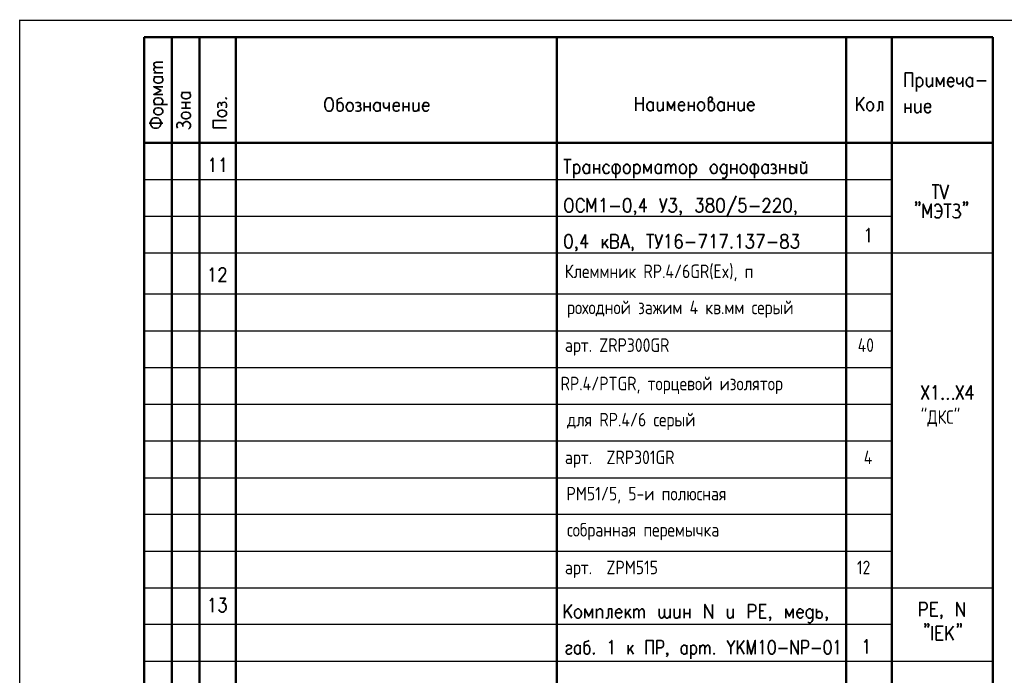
# Model space of a CAD drawing. Extents: x -412 to 8, y 12 to 309.
# Tile 2 of 3: x -412 to -195, y 165 to 309. Entities that reach past the tile are written whole.
import ezdxf

# ---------------------------------------------------------------- set-up
doc = ezdxf.new("R2010")
doc.units = 0
doc.layers.get('0').update_dxf_attribs({"lineweight": 25})
doc.layers.add('Text', color=3, linetype='Continuous')
doc.styles.add('Style1', font='romans.shx', dxfattribs={"width": 0.8})

msp = doc.modelspace()

# ---------------------------------------------------------------- linework, layer by layer
at = {"color": 7, "lineweight": 25}
msp.add_line((-412.19, 18.51), (-412.19, 309.18), dxfattribs=at)
for p, q in [((-412.19, 12.09), (-412.19, 309.09)), ((-412.19, 309.09), (7.81, 309.09))]:
    msp.add_line(p, q)
at = {"color": 7, "lineweight": 50}
for p, q in [((-384.73, 305.31), (-384.73, 14.82)), ((-378.63, 305.31), (-378.63, 29.97)), ((-372.53, 305.31), (-372.53, 29.97)), ((-364.49, 305.31), (-364.49, 29.97)), ((-293.62, 305.31), (-293.62, 29.97)), ((-229.79, 305.31), (-229.79, 29.97)), ((-219.71, 305.31), (-219.71, 29.97)), ((-197.36, 14.82), (-197.36, 305.31))]:
    msp.add_line(p, q, dxfattribs=at)
at = {"color": 7, "lineweight": 50, "flags": 128}
for points in [[(-197.36, 305.31), (-384.73, 305.31)], [(-384.73, 282.02), (-197.36, 282.02)]]:
    msp.add_lwpolyline(points, dxfattribs=at)
at = {"color": 7, "lineweight": 35, "flags": 128}
for points in [[(-382.02, 298.62), (-382.44, 298.96), (-382.61, 299.21), (-382.61, 299.47), (-382.44, 299.64), (-382.02, 299.8), (-380.58, 299.8)], [(-382.02, 297.43), (-382.44, 297.86), (-382.61, 298.03), (-382.61, 298.28), (-382.44, 298.53), (-382.02, 298.62), (-380.58, 298.62)], [(-382.61, 297.43), (-380.58, 297.43)], [(-381, 296.59), (-380.75, 296.33), (-380.58, 296.08), (-380.58, 295.74), (-380.75, 295.49), (-380.83, 295.4), (-381, 295.32), (-381.42, 295.15), (-381.76, 295.15), (-382.19, 295.32), (-382.44, 295.49), (-382.61, 295.74), (-382.61, 296.08), (-382.44, 296.33), (-382.19, 296.59)], [(-382.61, 296.59), (-380.58, 296.59)], [(-216.75, 294.39), (-216.75, 297.43), (-215.14, 297.43), (-215.14, 294.39)], [(-214.21, 296.42), (-214.21, 293.37)], [(-214.21, 295.99), (-214.04, 296.25), (-213.78, 296.42), (-213.44, 296.42), (-213.19, 296.25), (-212.94, 295.99), (-212.85, 295.49), (-212.85, 295.23), (-212.94, 294.81), (-213.19, 294.56), (-213.44, 294.39), (-213.78, 294.39), (-214.04, 294.56), (-214.21, 294.81)], [(-212.01, 296.42), (-212.01, 294.98), (-211.92, 294.56), (-211.67, 294.39), (-211.33, 294.39), (-211.16, 294.56), (-210.74, 294.98)], [(-210.74, 296.42), (-210.74, 294.39)], [(-208.2, 294.39), (-208.2, 296.42), (-209.04, 294.81), (-209.8, 296.42), (-209.8, 294.39)], [(-207.43, 295.49), (-205.99, 295.49), (-205.99, 295.83), (-206.16, 296.08), (-206.25, 296.25), (-206.5, 296.42), (-206.84, 296.42), (-207.09, 296.25), (-207.26, 295.99), (-207.43, 295.49), (-207.43, 295.23), (-207.26, 294.81), (-207.09, 294.56), (-206.84, 294.39), (-206.5, 294.39), (-206.25, 294.56), (-205.99, 294.81)], [(-205.32, 296.42), (-205.32, 295.66), (-205.23, 295.23), (-204.98, 295.06), (-204.64, 295.06), (-204.39, 295.23), (-204.05, 295.66)], [(-204.05, 296.42), (-204.05, 294.39)], [(-201.85, 294.81), (-202.1, 294.56), (-202.35, 294.39), (-202.69, 294.39), (-202.86, 294.56), (-203.03, 294.64), (-203.12, 294.81), (-203.28, 295.23), (-203.28, 295.49), (-203.12, 295.99), (-202.86, 296.25), (-202.69, 296.42), (-202.35, 296.42), (-202.1, 296.25), (-201.85, 295.99)], [(-201.85, 296.42), (-201.85, 294.39)], [(-200.91, 295.66), (-198.88, 295.66)], [(-380.58, 294.39), (-382.61, 294.39), (-381, 293.54), (-382.61, 292.69), (-380.58, 292.69)], [(-382.19, 290.49), (-382.44, 290.75), (-382.61, 291), (-382.61, 291.34), (-382.44, 291.59), (-382.19, 291.85), (-381.76, 291.93), (-381.42, 291.93), (-381, 291.85), (-380.75, 291.59), (-380.58, 291.34), (-380.58, 291), (-380.75, 290.75), (-381, 290.49)], [(-374.9, 293.12), (-374.65, 292.86), (-374.48, 292.61), (-374.48, 292.27), (-374.65, 292.02), (-374.73, 291.93), (-374.9, 291.85), (-375.33, 291.68), (-375.67, 291.68), (-376.09, 291.85), (-376.34, 292.02), (-376.51, 292.27), (-376.51, 292.61), (-376.34, 292.86), (-376.09, 293.12)], [(-376.51, 293.12), (-374.48, 293.12)], [(-366.78, 291.85), (-366.61, 291.68), (-366.52, 291.85), (-366.61, 291.93), (-366.78, 291.85)], [(-344.09, 291.93), (-343.66, 291.93), (-343.41, 291.85), (-343.24, 291.51), (-343.07, 291.25), (-342.98, 290.83), (-342.98, 290.07), (-343.07, 289.64), (-343.24, 289.39), (-343.41, 289.05), (-343.66, 288.97), (-344.09, 288.97), (-344.34, 289.05), (-344.59, 289.39), (-344.68, 289.64), (-344.85, 290.07), (-344.85, 290.83), (-344.68, 291.25), (-344.59, 291.51), (-344.34, 291.85), (-344.09, 291.93)], [(-341.04, 291.93), (-341.21, 291.85), (-341.8, 291.68), (-342.05, 291.51), (-342.14, 291.25), (-342.14, 289.48), (-342.05, 289.22), (-341.88, 289.05), (-341.71, 288.97), (-341.38, 288.97), (-341.12, 289.05), (-340.87, 289.39), (-340.78, 289.81), (-340.78, 290.07), (-340.87, 290.49), (-341.04, 290.66), (-341.12, 290.83), (-341.38, 290.91), (-341.71, 290.91), (-341.88, 290.83), (-342.14, 290.49)], [(-276.18, 292.1), (-276.18, 289.05)], [(-274.57, 289.05), (-274.57, 292.1)], [(-260.18, 290.66), (-260.01, 290.91), (-259.76, 291.08), (-259.42, 291.34), (-259.25, 291.68), (-259.42, 291.93), (-259.5, 292.1), (-259.84, 292.1), (-260.1, 291.93), (-260.18, 291.76), (-260.18, 289.64), (-260.1, 289.31), (-260.01, 289.22), (-259.76, 289.05), (-259.42, 289.05), (-259.16, 289.22), (-258.91, 289.48), (-258.83, 289.9), (-258.83, 290.24), (-258.91, 290.66), (-259.16, 290.91), (-259.42, 291.08), (-259.76, 291.08)], [(-225.81, 292.1), (-227.41, 290.07)], [(-227.41, 292.1), (-227.41, 289.05)], [(-382.61, 290.49), (-379.56, 290.49)], [(-382.61, 288.8), (-382.61, 289.14), (-382.44, 289.39), (-382.19, 289.64), (-381.76, 289.73), (-381.42, 289.73), (-381, 289.64), (-380.75, 289.39), (-380.58, 289.14), (-380.58, 288.8), (-380.75, 288.54), (-381, 288.37), (-381.42, 288.21), (-381.76, 288.21), (-382.19, 288.37), (-382.44, 288.54), (-382.61, 288.8)], [(-376.51, 290.91), (-374.48, 290.91)], [(-376.51, 289.64), (-374.48, 289.64)], [(-375.5, 289.64), (-375.5, 290.91)], [(-368.38, 289.73), (-368.47, 290.07), (-368.47, 290.41), (-368.38, 290.75), (-368.05, 290.91), (-367.79, 290.75), (-367.62, 290.49), (-367.62, 290.15)], [(-368.47, 288.37), (-368.47, 288.71), (-368.38, 288.88), (-368.05, 289.14), (-367.62, 289.22), (-367.37, 289.22), (-366.95, 289.14), (-366.61, 288.88), (-366.52, 288.71), (-366.52, 288.37), (-366.61, 288.12), (-366.95, 287.87), (-367.37, 287.78), (-367.62, 287.78), (-368.05, 287.87), (-368.38, 288.12), (-368.47, 288.37)], [(-367.62, 290.49), (-367.54, 290.75), (-367.37, 290.91), (-367.03, 291), (-366.78, 290.91), (-366.61, 290.75), (-366.52, 290.49), (-366.52, 290.07), (-366.61, 289.73)], [(-339.51, 290.91), (-339.17, 290.91), (-338.92, 290.83), (-338.67, 290.49), (-338.58, 290.07), (-338.58, 289.81), (-338.67, 289.39), (-338.92, 289.05), (-339.17, 288.97), (-339.51, 288.97), (-339.77, 289.05), (-339.94, 289.39), (-340.11, 289.81), (-340.11, 290.07), (-339.94, 290.49), (-339.77, 290.83), (-339.51, 290.91)], [(-338.07, 290.83), (-337.74, 290.91), (-337.4, 290.91), (-337.06, 290.83), (-336.97, 290.49), (-337.06, 290.24), (-337.31, 290.07), (-337.65, 290.07)], [(-337.31, 290.07), (-337.06, 289.98), (-336.97, 289.81), (-336.8, 289.48), (-336.97, 289.22), (-337.06, 289.05), (-337.31, 288.97), (-337.74, 288.97), (-338.07, 289.05)], [(-336.13, 290.91), (-336.13, 288.97)], [(-336.13, 289.98), (-334.86, 289.98)], [(-334.86, 290.91), (-334.86, 288.97)], [(-332.66, 289.39), (-332.91, 289.05), (-333.16, 288.97), (-333.5, 288.97), (-333.67, 289.05), (-333.84, 289.22), (-333.93, 289.39), (-334.09, 289.81), (-334.09, 290.07), (-333.93, 290.49), (-333.67, 290.83), (-333.5, 290.91), (-333.16, 290.91), (-332.91, 290.83), (-332.66, 290.49)], [(-332.66, 290.91), (-332.66, 288.97)], [(-331.89, 290.91), (-331.89, 290.24), (-331.72, 289.81), (-331.47, 289.64), (-331.13, 289.64), (-330.96, 289.81), (-330.62, 290.24)], [(-330.62, 290.91), (-330.62, 288.97)], [(-329.78, 290.07), (-328.42, 290.07), (-328.42, 290.41), (-328.51, 290.66), (-328.59, 290.83), (-328.85, 290.91), (-329.18, 290.91), (-329.44, 290.83), (-329.69, 290.49), (-329.78, 290.07), (-329.78, 289.81), (-329.69, 289.39), (-329.44, 289.05), (-329.18, 288.97), (-328.85, 288.97), (-328.59, 289.05), (-328.42, 289.39)], [(-327.58, 290.91), (-327.58, 288.97)], [(-327.58, 289.98), (-326.31, 289.98)], [(-326.31, 290.91), (-326.31, 288.97)], [(-325.37, 290.91), (-325.37, 289.48), (-325.29, 289.05), (-325.04, 288.97), (-324.7, 288.97), (-324.44, 289.05), (-324.1, 289.48)], [(-324.1, 290.91), (-324.1, 288.97)], [(-323.26, 290.07), (-321.9, 290.07), (-321.9, 290.41), (-321.99, 290.66), (-322.16, 290.83), (-322.41, 290.91), (-322.75, 290.91), (-322.92, 290.83), (-323.17, 290.49), (-323.26, 290.07), (-323.26, 289.81), (-323.17, 289.39), (-322.92, 289.05), (-322.75, 288.97), (-322.41, 288.97), (-322.16, 289.05), (-321.9, 289.39)], [(-276.18, 290.66), (-274.57, 290.66)], [(-272.37, 289.48), (-272.63, 289.22), (-272.8, 289.05), (-273.13, 289.05), (-273.39, 289.22), (-273.47, 289.31), (-273.64, 289.48), (-273.73, 289.9), (-273.73, 290.24), (-273.64, 290.66), (-273.39, 290.91), (-273.13, 291.08), (-272.8, 291.08), (-272.63, 290.91), (-272.37, 290.66)], [(-272.37, 291.08), (-272.37, 289.05)], [(-271.44, 291.08), (-271.44, 289.64), (-271.36, 289.22), (-271.1, 289.05), (-270.76, 289.05), (-270.51, 289.22), (-270.17, 289.64)], [(-270.17, 291.08), (-270.17, 289.05)], [(-267.63, 289.05), (-267.63, 291.08), (-268.39, 289.48), (-269.24, 291.08), (-269.24, 289.05)], [(-266.78, 290.24), (-265.43, 290.24), (-265.43, 290.49), (-265.51, 290.75), (-265.68, 290.91), (-265.85, 291.08), (-266.19, 291.08), (-266.45, 290.91), (-266.7, 290.66), (-266.78, 290.24), (-266.78, 289.9), (-266.7, 289.48), (-266.45, 289.22), (-266.19, 289.05), (-265.85, 289.05), (-265.68, 289.22), (-265.43, 289.48)], [(-264.58, 291.08), (-264.58, 289.05)], [(-264.58, 290.07), (-263.31, 290.07)], [(-263.31, 291.08), (-263.31, 289.05)], [(-261.96, 291.08), (-261.62, 291.08), (-261.37, 290.91), (-261.11, 290.66), (-261.03, 290.24), (-261.03, 289.9), (-261.11, 289.48), (-261.37, 289.22), (-261.62, 289.05), (-261.96, 289.05), (-262.21, 289.22), (-262.38, 289.48), (-262.55, 289.9), (-262.55, 290.24), (-262.38, 290.66), (-262.21, 290.91), (-261.96, 291.08)], [(-256.71, 289.48), (-256.96, 289.22), (-257.22, 289.05), (-257.56, 289.05), (-257.81, 289.22), (-257.89, 289.31), (-257.98, 289.48), (-258.15, 289.9), (-258.15, 290.24), (-257.98, 290.66), (-257.81, 290.91), (-257.56, 291.08), (-257.22, 291.08), (-256.96, 290.91), (-256.71, 290.66)], [(-256.71, 291.08), (-256.71, 289.05)], [(-255.78, 291.08), (-255.78, 289.05)], [(-255.78, 290.07), (-254.51, 290.07)], [(-254.51, 291.08), (-254.51, 289.05)], [(-253.58, 291.08), (-253.58, 289.64), (-253.49, 289.22), (-253.24, 289.05), (-252.9, 289.05), (-252.65, 289.22), (-252.31, 289.64)], [(-252.31, 291.08), (-252.31, 289.05)], [(-251.54, 290.24), (-250.11, 290.24), (-250.11, 290.49), (-250.27, 290.75), (-250.36, 290.91), (-250.61, 291.08), (-250.95, 291.08), (-251.21, 290.91), (-251.38, 290.66), (-251.54, 290.24), (-251.54, 289.9), (-251.38, 289.48), (-251.21, 289.22), (-250.95, 289.05), (-250.61, 289.05), (-250.36, 289.22), (-250.11, 289.48)], [(-225.81, 289.05), (-226.91, 290.75)], [(-224.71, 291.08), (-224.28, 291.08), (-224.11, 290.91), (-223.86, 290.66), (-223.77, 290.24), (-223.77, 289.9), (-223.86, 289.48), (-224.11, 289.22), (-224.28, 289.05), (-224.71, 289.05), (-224.87, 289.22), (-225.13, 289.48), (-225.21, 289.9), (-225.21, 290.24), (-225.13, 290.66), (-224.87, 290.91), (-224.71, 291.08)], [(-221.74, 291.08), (-222.5, 291.08), (-222.5, 289.64), (-222.59, 289.22), (-222.84, 289.05), (-223.01, 289.05)], [(-221.74, 291.08), (-221.74, 289.05)], [(-216.75, 290.66), (-216.75, 288.63)], [(-216.75, 289.64), (-215.48, 289.64)], [(-215.48, 290.66), (-215.48, 288.63)], [(-214.63, 290.66), (-214.63, 289.22), (-214.46, 288.8), (-214.21, 288.63), (-213.87, 288.63), (-213.7, 288.8), (-213.28, 289.22)], [(-213.28, 290.66), (-213.28, 288.63)], [(-212.51, 289.81), (-211.16, 289.81), (-211.16, 290.15), (-211.24, 290.41), (-211.33, 290.58), (-211.58, 290.66), (-211.92, 290.66), (-212.17, 290.58), (-212.43, 290.24), (-212.51, 289.81), (-212.51, 289.56), (-212.43, 289.14), (-212.17, 288.8), (-211.92, 288.63), (-211.58, 288.63), (-211.33, 288.8), (-211.16, 289.14)], [(-383.29, 286.17), (-383.29, 286.6), (-383.2, 286.94), (-383.03, 287.19), (-382.78, 287.44), (-382.44, 287.53), (-381.85, 287.53), (-381.59, 287.44), (-381.25, 287.19), (-381.17, 286.94), (-381, 286.6), (-381, 286.17), (-381.17, 285.75), (-381.25, 285.58), (-381.59, 285.33), (-381.85, 285.24), (-382.44, 285.24), (-382.78, 285.33), (-383.03, 285.58), (-383.2, 285.75), (-383.29, 286.17)], [(-376.51, 287.87), (-376.51, 288.21), (-376.34, 288.46), (-376.09, 288.71), (-375.67, 288.8), (-375.33, 288.8), (-374.9, 288.71), (-374.65, 288.46), (-374.48, 288.21), (-374.48, 287.87), (-374.65, 287.61), (-374.9, 287.44), (-375.33, 287.27), (-375.67, 287.27), (-376.09, 287.44), (-376.34, 287.61), (-376.51, 287.87)], [(-366.52, 285.33), (-369.49, 285.33), (-369.49, 286.94), (-366.52, 286.94)], [(-383.62, 286.34), (-380.58, 286.34)], [(-377.36, 285.24), (-377.53, 285.67), (-377.53, 286), (-377.36, 286.34), (-377.11, 286.51), (-376.77, 286.51), (-376.51, 286.34), (-376.17, 286), (-376.09, 286.34), (-375.75, 286.6), (-375.5, 286.68), (-375.24, 286.68), (-374.9, 286.6), (-374.65, 286.34), (-374.48, 286), (-374.48, 285.67), (-374.65, 285.33), (-374.9, 284.99)], [(-376.17, 286), (-376.17, 285.58)], [(-370.08, 278.05), (-369.91, 278.13), (-369.57, 278.64), (-369.57, 275.59)], [(-367.79, 278.05), (-367.54, 278.13), (-367.2, 278.64), (-367.2, 275.59)], [(-292.1, 278.3), (-290.49, 278.3)], [(-291.34, 278.3), (-291.34, 275.25)], [(-289.9, 277.28), (-289.9, 274.24)], [(-289.9, 276.86), (-289.64, 277.11), (-289.48, 277.28), (-289.14, 277.28), (-288.88, 277.11), (-288.63, 276.86), (-288.54, 276.35), (-288.54, 276.1), (-288.63, 275.67), (-288.88, 275.34), (-289.14, 275.25), (-289.48, 275.25), (-289.64, 275.34), (-289.9, 275.67)], [(-286.43, 275.67), (-286.68, 275.34), (-286.94, 275.25), (-287.27, 275.25), (-287.53, 275.34), (-287.61, 275.51), (-287.7, 275.67), (-287.87, 276.1), (-287.87, 276.35), (-287.7, 276.86), (-287.53, 277.11), (-287.27, 277.28), (-286.94, 277.28), (-286.68, 277.11), (-286.43, 276.86)], [(-286.43, 277.28), (-286.43, 275.25)], [(-285.5, 277.28), (-285.5, 275.25)], [(-285.5, 276.27), (-284.23, 276.27)], [(-284.23, 277.28), (-284.23, 275.25)], [(-282.02, 276.86), (-282.28, 277.11), (-282.53, 277.28), (-282.87, 277.28), (-283.13, 277.11), (-283.29, 276.86), (-283.46, 276.35), (-283.46, 276.1), (-283.29, 275.67), (-283.13, 275.34), (-282.87, 275.25), (-282.53, 275.25), (-282.28, 275.34), (-282.02, 275.67)], [(-280.16, 277.28), (-280.92, 277.28), (-281.09, 277.11), (-281.35, 276.86), (-281.43, 276.35), (-281.43, 276.1), (-281.35, 275.67), (-281.09, 275.34), (-280.92, 275.25), (-280.16, 275.25), (-279.99, 275.34), (-279.74, 275.67), (-279.65, 276.1), (-279.65, 276.35), (-279.74, 276.86), (-279.99, 277.11), (-280.16, 277.28)], [(-280.59, 277.28), (-280.59, 274.24)], [(-278.38, 277.28), (-277.96, 277.28), (-277.79, 277.11), (-277.54, 276.86), (-277.45, 276.35), (-277.45, 276.1), (-277.54, 275.67), (-277.79, 275.34), (-277.96, 275.25), (-278.38, 275.25), (-278.55, 275.34), (-278.81, 275.67), (-278.89, 276.1), (-278.89, 276.35), (-278.81, 276.86), (-278.55, 277.11), (-278.38, 277.28)], [(-276.61, 277.28), (-276.61, 274.24)], [(-276.61, 276.86), (-276.35, 277.11), (-276.18, 277.28), (-275.76, 277.28), (-275.59, 277.11), (-275.34, 276.86), (-275.25, 276.35), (-275.25, 276.1), (-275.34, 275.67), (-275.59, 275.34), (-275.76, 275.25), (-276.18, 275.25), (-276.35, 275.34), (-276.61, 275.67)], [(-272.8, 275.25), (-272.8, 277.28), (-273.64, 275.67), (-274.4, 277.28), (-274.4, 275.25)], [(-270.59, 275.67), (-270.85, 275.34), (-271.02, 275.25), (-271.44, 275.25), (-271.61, 275.34), (-271.78, 275.51), (-271.86, 275.67), (-271.95, 276.1), (-271.95, 276.35), (-271.86, 276.86), (-271.61, 277.11), (-271.44, 277.28), (-271.02, 277.28), (-270.85, 277.11), (-270.59, 276.86)], [(-270.59, 277.28), (-270.59, 275.25)], [(-269.66, 277.28), (-269.66, 275.25)], [(-269.66, 276.69), (-269.32, 277.11), (-269.07, 277.28), (-268.82, 277.28), (-268.65, 277.11), (-268.48, 276.69), (-268.48, 275.25)], [(-268.48, 276.69), (-268.14, 277.11), (-267.97, 277.28), (-267.72, 277.28), (-267.46, 277.11), (-267.38, 276.69), (-267.38, 275.25)], [(-265.94, 277.28), (-265.6, 277.28), (-265.35, 277.11), (-265.18, 276.86), (-265.01, 276.35), (-265.01, 276.1), (-265.18, 275.67), (-265.35, 275.34), (-265.6, 275.25), (-265.94, 275.25), (-266.19, 275.34), (-266.45, 275.67), (-266.53, 276.1), (-266.53, 276.35), (-266.45, 276.86), (-266.19, 277.11), (-265.94, 277.28)], [(-264.24, 277.28), (-264.24, 274.24)], [(-264.24, 276.86), (-263.99, 277.11), (-263.74, 277.28), (-263.4, 277.28), (-263.23, 277.11), (-262.97, 276.86), (-262.81, 276.35), (-262.81, 276.1), (-262.97, 275.67), (-263.23, 275.34), (-263.4, 275.25), (-263.74, 275.25), (-263.99, 275.34), (-264.24, 275.67)], [(-259.16, 277.28), (-258.83, 277.28), (-258.57, 277.11), (-258.32, 276.86), (-258.23, 276.35), (-258.23, 276.1), (-258.32, 275.67), (-258.57, 275.34), (-258.83, 275.25), (-259.16, 275.25), (-259.33, 275.34), (-259.59, 275.67), (-259.76, 276.1), (-259.76, 276.35), (-259.59, 276.86), (-259.33, 277.11), (-259.16, 277.28)], [(-256.12, 276.86), (-256.29, 276.94), (-256.37, 277.11), (-256.62, 277.28), (-256.96, 277.28), (-257.13, 277.11), (-257.39, 276.86), (-257.56, 276.35), (-257.56, 276.1), (-257.39, 275.67), (-257.13, 275.34), (-256.96, 275.25), (-256.62, 275.25), (-256.37, 275.34), (-256.12, 275.67)], [(-256.12, 277.28), (-256.12, 274.91), (-256.29, 274.49), (-256.37, 274.32), (-256.62, 274.24), (-256.96, 274.24), (-257.13, 274.32)], [(-255.19, 277.28), (-255.19, 275.25)], [(-255.19, 276.27), (-253.92, 276.27)], [(-253.92, 277.28), (-253.92, 275.25)], [(-252.56, 277.28), (-252.22, 277.28), (-251.97, 277.11), (-251.71, 276.86), (-251.63, 276.35), (-251.63, 276.1), (-251.71, 275.67), (-251.97, 275.34), (-252.22, 275.25), (-252.56, 275.25), (-252.81, 275.34), (-252.98, 275.67), (-253.15, 276.1), (-253.15, 276.35), (-252.98, 276.86), (-252.81, 277.11), (-252.56, 277.28)], [(-249.68, 277.28), (-250.36, 277.28), (-250.61, 277.11), (-250.78, 276.86), (-250.95, 276.35), (-250.95, 276.1), (-250.78, 275.67), (-250.61, 275.34), (-250.36, 275.25), (-249.68, 275.25), (-249.43, 275.34), (-249.17, 275.67), (-249.09, 276.1), (-249.09, 276.35), (-249.17, 276.86), (-249.43, 277.11), (-249.68, 277.28)], [(-250.02, 277.28), (-250.02, 274.24)], [(-246.97, 275.67), (-247.23, 275.34), (-247.48, 275.25), (-247.82, 275.25), (-247.99, 275.34), (-248.16, 275.51), (-248.24, 275.67), (-248.41, 276.1), (-248.41, 276.35), (-248.24, 276.86), (-247.99, 277.11), (-247.82, 277.28), (-247.48, 277.28), (-247.23, 277.11), (-246.97, 276.86)], [(-246.97, 277.28), (-246.97, 275.25)], [(-246.38, 277.11), (-246.04, 277.28), (-245.7, 277.28), (-245.36, 277.11), (-245.28, 276.86), (-245.36, 276.52), (-245.62, 276.35), (-245.96, 276.35)], [(-245.62, 276.35), (-245.36, 276.27), (-245.28, 276.1), (-245.11, 275.84), (-245.28, 275.51), (-245.36, 275.34), (-245.62, 275.25), (-246.04, 275.25), (-246.38, 275.34)], [(-244.43, 277.28), (-244.43, 275.25)], [(-244.43, 276.27), (-243.16, 276.27)], [(-243.16, 277.28), (-243.16, 275.25)], [(-242.23, 277.28), (-242.23, 275.25)], [(-242.23, 276.35), (-242.15, 276.52), (-241.89, 276.69), (-241.55, 276.69), (-241.47, 276.69), (-241.22, 276.52), (-241.05, 276.35), (-240.96, 276.1), (-240.96, 275.84), (-241.05, 275.51), (-241.22, 275.34), (-241.47, 275.25), (-241.89, 275.25), (-242.15, 275.34), (-242.23, 275.51)], [(-240.71, 277.28), (-240.71, 275.25)], [(-239.78, 277.28), (-239.78, 275.84), (-239.69, 275.34), (-239.44, 275.25), (-239.1, 275.25), (-238.93, 275.34), (-238.51, 275.84)], [(-239.61, 277.79), (-239.44, 277.71), (-239.27, 277.54), (-239.01, 277.54), (-238.76, 277.71), (-238.68, 277.79)], [(-238.51, 277.28), (-238.51, 275.25)], [(-210.82, 272.71), (-209.21, 272.71)], [(-210.06, 272.71), (-210.06, 269.66)], [(-209.04, 272.71), (-208.11, 269.66), (-207.18, 272.71)], [(-291.17, 269.75), (-290.75, 269.75), (-290.49, 269.58), (-290.24, 269.32), (-290.15, 268.99), (-290.07, 268.56), (-290.07, 267.89), (-290.15, 267.46), (-290.24, 267.12), (-290.49, 266.87), (-290.75, 266.7), (-291.17, 266.7), (-291.42, 266.87), (-291.68, 267.12), (-291.76, 267.46), (-291.85, 267.89), (-291.85, 268.56), (-291.76, 268.99), (-291.68, 269.32), (-291.42, 269.58), (-291.17, 269.75)], [(-287.61, 268.99), (-287.7, 269.32), (-287.87, 269.41), (-287.95, 269.58), (-288.21, 269.75), (-288.63, 269.75), (-288.88, 269.58), (-288.97, 269.41), (-289.14, 269.32), (-289.22, 268.99), (-289.31, 268.56), (-289.31, 267.89), (-289.22, 267.46), (-289.14, 267.12), (-288.88, 266.87), (-288.63, 266.7), (-288.21, 266.7), (-287.95, 266.87), (-287.7, 267.12), (-287.61, 267.46)], [(-285.07, 266.7), (-285.07, 269.75), (-286, 267.55), (-286.94, 269.75), (-286.94, 266.7)], [(-283.89, 269.16), (-283.63, 269.32), (-283.29, 269.75), (-283.29, 266.7)], [(-278.21, 269.75), (-278.55, 269.58), (-278.81, 269.16), (-278.89, 268.48), (-278.89, 267.97), (-278.81, 267.29), (-278.55, 266.87), (-278.21, 266.7), (-277.96, 266.7), (-277.62, 266.87), (-277.45, 267.29), (-277.28, 267.97), (-277.28, 268.48), (-277.45, 269.16), (-277.62, 269.58), (-277.96, 269.75), (-278.21, 269.75)], [(-274.32, 269.75), (-275.42, 267.72), (-273.73, 267.72)], [(-274.32, 269.75), (-274.32, 266.7)], [(-270.93, 269.75), (-270.17, 267.29)], [(-269.32, 269.75), (-270.17, 267.29), (-270.26, 266.95), (-270.34, 266.87), (-270.59, 266.7), (-270.68, 266.7)], [(-268.65, 269.75), (-267.38, 269.75), (-268.05, 268.56), (-267.72, 268.56), (-267.46, 268.48), (-267.38, 268.31), (-267.21, 267.89), (-267.21, 267.55), (-267.38, 267.12), (-267.63, 266.87), (-267.97, 266.7), (-268.31, 266.7), (-268.65, 266.87), (-268.73, 266.95), (-268.9, 267.29)], [(-262.72, 269.75), (-261.45, 269.75), (-262.13, 268.56), (-261.79, 268.56), (-261.54, 268.48), (-261.45, 268.31), (-261.37, 267.89), (-261.37, 267.55), (-261.45, 267.12), (-261.7, 266.87), (-262.04, 266.7), (-262.38, 266.7), (-262.72, 266.87), (-262.81, 266.95), (-262.97, 267.29)], [(-260.1, 269.75), (-260.43, 269.58), (-260.52, 269.32), (-260.52, 268.99), (-260.43, 268.73), (-260.18, 268.56), (-259.76, 268.48), (-259.33, 268.31), (-259.16, 267.97), (-259, 267.72), (-259, 267.29), (-259.16, 266.95), (-259.25, 266.87), (-259.59, 266.7), (-260.1, 266.7), (-260.43, 266.87), (-260.52, 266.95), (-260.69, 267.29), (-260.69, 267.72), (-260.52, 267.97), (-260.27, 268.31), (-259.93, 268.48), (-259.5, 268.56), (-259.25, 268.73), (-259.16, 268.99), (-259.16, 269.32), (-259.25, 269.58), (-259.59, 269.75), (-260.1, 269.75)], [(-257.64, 269.75), (-257.98, 269.58), (-258.23, 269.16), (-258.32, 268.48), (-258.32, 267.97), (-258.23, 267.29), (-257.98, 266.87), (-257.64, 266.7), (-257.39, 266.7), (-257.05, 266.87), (-256.79, 267.29), (-256.71, 267.97), (-256.71, 268.48), (-256.79, 269.16), (-257.05, 269.58), (-257.39, 269.75), (-257.64, 269.75)], [(-254.08, 270.34), (-256.12, 265.68)], [(-252.05, 269.75), (-253.24, 269.75), (-253.32, 268.48), (-253.24, 268.56), (-252.9, 268.73), (-252.56, 268.73), (-252.22, 268.56), (-251.97, 268.31), (-251.88, 267.89), (-251.88, 267.55), (-251.97, 267.12), (-252.22, 266.87), (-252.56, 266.7), (-252.9, 266.7), (-253.24, 266.87), (-253.32, 266.95), (-253.49, 267.29)], [(-248.07, 268.99), (-248.07, 269.16), (-247.9, 269.41), (-247.82, 269.58), (-247.57, 269.75), (-247.14, 269.75), (-246.89, 269.58), (-246.8, 269.41), (-246.63, 269.16), (-246.63, 268.9), (-246.8, 268.56), (-246.97, 268.14), (-248.16, 266.7), (-246.55, 266.7)], [(-245.7, 268.99), (-245.7, 269.16), (-245.62, 269.41), (-245.45, 269.58), (-245.28, 269.75), (-244.77, 269.75), (-244.6, 269.58), (-244.43, 269.41), (-244.35, 269.16), (-244.35, 268.9), (-244.43, 268.56), (-244.69, 268.14), (-245.87, 266.7), (-244.18, 266.7)], [(-242.82, 269.75), (-243.16, 269.58), (-243.42, 269.16), (-243.5, 268.48), (-243.5, 267.97), (-243.42, 267.29), (-243.16, 266.87), (-242.82, 266.7), (-242.57, 266.7), (-242.23, 266.87), (-241.98, 267.29), (-241.89, 267.97), (-241.89, 268.48), (-241.98, 269.16), (-242.23, 269.58), (-242.57, 269.75), (-242.82, 269.75)], [(-281.86, 267.97), (-279.74, 267.97)], [(-251.04, 267.97), (-248.92, 267.97)], [(-214.21, 268.9), (-214.29, 268.73), (-214.46, 268.9), (-214.29, 268.99), (-214.21, 268.9), (-214.21, 268.56), (-214.29, 268.31), (-214.46, 268.14)], [(-213.53, 268.9), (-213.61, 268.73), (-213.7, 268.9), (-213.61, 268.99), (-213.53, 268.9), (-213.53, 268.56), (-213.61, 268.31), (-213.7, 268.14)], [(-210.99, 265.43), (-210.99, 268.48), (-211.84, 266.28), (-212.77, 268.48), (-212.77, 265.43)], [(-210.23, 267.97), (-210.06, 268.31), (-209.8, 268.48), (-209.3, 268.48), (-209.13, 268.31), (-208.87, 267.97), (-208.79, 267.72), (-208.62, 267.29), (-208.62, 266.53), (-208.79, 266.11), (-208.87, 265.85), (-209.13, 265.51), (-209.3, 265.43), (-209.8, 265.43), (-210.06, 265.51), (-210.23, 265.85)], [(-208.2, 268.48), (-206.59, 268.48)], [(-207.35, 268.48), (-207.35, 265.43)], [(-206.08, 268.31), (-205.66, 268.48), (-205.32, 268.48), (-204.89, 268.31), (-204.81, 267.97), (-204.81, 267.72), (-204.89, 267.46), (-205.32, 267.12), (-204.89, 266.95), (-204.72, 266.7), (-204.55, 266.45), (-204.55, 266.11), (-204.72, 265.85), (-204.89, 265.51), (-205.32, 265.43), (-205.66, 265.43), (-205.99, 265.51), (-206.33, 265.85)], [(-203.62, 268.9), (-203.79, 268.73), (-203.88, 268.9), (-203.79, 268.99), (-203.62, 268.9), (-203.62, 268.56), (-203.79, 268.31), (-203.88, 268.14)], [(-202.95, 268.9), (-203.12, 268.73), (-203.2, 268.9), (-203.12, 268.99), (-202.95, 268.9), (-202.95, 268.56), (-203.12, 268.31), (-203.2, 268.14)], [(-276.27, 266.87), (-276.35, 266.7), (-276.52, 266.87), (-276.35, 266.95), (-276.27, 266.87), (-276.27, 266.53), (-276.35, 266.28), (-276.52, 266.11)], [(-266.19, 266.87), (-266.28, 266.7), (-266.45, 266.87), (-266.28, 266.95), (-266.19, 266.87), (-266.19, 266.53), (-266.28, 266.28), (-266.45, 266.11)], [(-240.88, 266.87), (-240.96, 266.7), (-241.13, 266.87), (-240.96, 266.95), (-240.88, 266.87), (-240.88, 266.53), (-240.96, 266.28), (-241.13, 266.11)], [(-209.8, 266.95), (-208.62, 266.95)], [(-205.32, 267.12), (-205.74, 267.12)], [(-225.38, 262.55), (-225.13, 262.72), (-224.79, 263.14), (-224.79, 260.1)], [(-291.17, 261.79), (-291.51, 261.62), (-291.76, 261.2), (-291.85, 260.43), (-291.85, 260.01), (-291.76, 259.33), (-291.51, 258.91), (-291.17, 258.74), (-290.91, 258.74), (-290.58, 258.91), (-290.41, 259.33), (-290.24, 260.01), (-290.24, 260.43), (-290.41, 261.2), (-290.58, 261.62), (-290.91, 261.79), (-291.17, 261.79)], [(-287.27, 261.79), (-288.37, 259.76), (-286.68, 259.76)], [(-287.27, 261.79), (-287.27, 258.74)], [(-280.67, 261.79), (-281.69, 261.79), (-281.69, 258.74), (-280.67, 258.74), (-280.33, 258.91), (-280.16, 259), (-280.08, 259.33), (-280.08, 259.76), (-280.16, 260.01), (-280.33, 260.18), (-280.67, 260.35), (-281.69, 260.35)], [(-280.67, 261.79), (-280.33, 261.62), (-280.16, 261.45), (-280.08, 261.2), (-280.08, 260.86), (-280.16, 260.6), (-280.33, 260.43), (-280.67, 260.35)], [(-279.48, 258.74), (-278.55, 261.79), (-277.62, 258.74)], [(-273.81, 261.79), (-272.2, 261.79)], [(-273.05, 261.79), (-273.05, 258.74)], [(-271.95, 261.79), (-271.19, 259.33)], [(-270.34, 261.79), (-271.19, 259.33), (-271.27, 259), (-271.36, 258.91), (-271.61, 258.74), (-271.78, 258.74)], [(-269.58, 261.2), (-269.32, 261.37), (-268.99, 261.79), (-268.99, 258.74)], [(-266.11, 261.37), (-266.19, 261.62), (-266.53, 261.79), (-266.78, 261.79), (-267.12, 261.62), (-267.38, 261.2), (-267.46, 260.43), (-267.46, 259.76), (-267.38, 259.16), (-267.12, 258.91), (-266.78, 258.74), (-266.62, 258.74), (-266.28, 258.91), (-266.11, 259.16), (-265.94, 259.59), (-265.94, 259.76), (-266.11, 260.18), (-266.28, 260.43), (-266.62, 260.6), (-266.78, 260.6), (-267.12, 260.43), (-267.38, 260.18), (-267.46, 259.76)], [(-261.79, 258.74), (-260.6, 261.79), (-262.3, 261.79)], [(-259.59, 261.2), (-259.33, 261.37), (-259, 261.79), (-259, 258.74)], [(-257.13, 258.74), (-256.03, 261.79), (-257.64, 261.79)], [(-253.83, 261.2), (-253.58, 261.37), (-253.24, 261.79), (-253.24, 258.74)], [(-251.63, 261.79), (-250.36, 261.79), (-251.04, 260.6), (-250.7, 260.6), (-250.44, 260.43), (-250.36, 260.35), (-250.19, 259.93), (-250.19, 259.59), (-250.36, 259.16), (-250.53, 258.91), (-250.95, 258.74), (-251.29, 258.74), (-251.63, 258.91), (-251.71, 259), (-251.88, 259.33)], [(-249.09, 258.74), (-247.9, 261.79), (-249.51, 261.79)], [(-243.59, 261.79), (-244.01, 261.62), (-244.09, 261.37), (-244.09, 261.03), (-244.01, 260.77), (-243.76, 260.6), (-243.25, 260.43), (-242.91, 260.35), (-242.74, 260.01), (-242.57, 259.76), (-242.57, 259.33), (-242.74, 259), (-242.82, 258.91), (-243.16, 258.74), (-243.59, 258.74), (-244.01, 258.91), (-244.09, 259), (-244.18, 259.33), (-244.18, 259.76), (-244.09, 260.01), (-243.84, 260.35), (-243.5, 260.43), (-243.08, 260.6), (-242.82, 260.77), (-242.74, 261.03), (-242.74, 261.37), (-242.82, 261.62), (-243.16, 261.79), (-243.59, 261.79)], [(-241.64, 261.79), (-240.37, 261.79), (-241.05, 260.6), (-240.71, 260.6), (-240.54, 260.43), (-240.37, 260.35), (-240.28, 259.93), (-240.28, 259.59), (-240.37, 259.16), (-240.62, 258.91), (-240.96, 258.74), (-241.3, 258.74), (-241.64, 258.91), (-241.81, 259), (-241.89, 259.33)], [(-289.22, 258.91), (-289.31, 258.74), (-289.48, 258.91), (-289.31, 259), (-289.22, 258.91), (-289.22, 258.57), (-289.31, 258.32), (-289.48, 258.15)], [(-283.55, 260.77), (-283.55, 258.74)], [(-282.36, 260.77), (-283.55, 259.33)], [(-283.13, 259.93), (-282.28, 258.74)], [(-279.15, 259.76), (-277.96, 259.76)], [(-276.86, 258.91), (-276.94, 258.74), (-277.03, 258.91), (-276.94, 259), (-276.86, 258.91), (-276.86, 258.57), (-276.94, 258.32), (-277.03, 258.15)], [(-265.18, 260.01), (-263.06, 260.01)], [(-255.1, 259), (-255.19, 258.91), (-255.1, 258.74), (-254.93, 258.91), (-255.1, 259)], [(-247.06, 260.01), (-245.03, 260.01)], [(-370.25, 253.83), (-369.99, 254), (-369.65, 254.42), (-369.65, 251.38)], [(-368.13, 253.75), (-368.13, 253.83), (-368.05, 254.17), (-367.88, 254.25), (-367.62, 254.42), (-367.2, 254.42), (-366.95, 254.25), (-366.86, 254.17), (-366.78, 253.83), (-366.78, 253.58), (-366.86, 253.24), (-367.11, 252.81), (-368.22, 251.38), (-366.61, 251.38)], [(-211.5, 228.43), (-213.11, 225.38)], [(-213.11, 228.43), (-211.5, 225.38)], [(-210.65, 227.84), (-210.4, 228.01), (-210.06, 228.43), (-210.06, 225.38)], [(-203.88, 228.43), (-205.49, 225.38)], [(-205.49, 228.43), (-203.88, 225.38)], [(-202.18, 228.43), (-203.37, 226.4), (-201.68, 226.4)], [(-202.18, 228.43), (-202.18, 225.38)], [(-208.45, 225.64), (-208.62, 225.55), (-208.45, 225.38), (-208.36, 225.55), (-208.45, 225.64)], [(-207.35, 225.64), (-207.43, 225.55), (-207.35, 225.38), (-207.18, 225.55), (-207.35, 225.64)], [(-206.16, 225.64), (-206.25, 225.55), (-206.16, 225.38), (-206.08, 225.55), (-206.16, 225.64)], [(-370.25, 180.93), (-369.99, 181.1), (-369.65, 181.53), (-369.65, 178.48)], [(-368.05, 181.53), (-366.78, 181.53), (-367.45, 180.42), (-367.11, 180.42), (-366.86, 180.26), (-366.78, 180.09), (-366.61, 179.66), (-366.61, 179.41), (-366.78, 178.9), (-366.95, 178.65), (-367.28, 178.48), (-367.62, 178.48), (-368.05, 178.65), (-368.13, 178.82), (-368.22, 179.07)], [(-213.53, 177.55), (-213.53, 180.59), (-212.43, 180.59), (-212.09, 180.42), (-212.01, 180.26), (-211.92, 180), (-211.92, 179.58), (-212.01, 179.24), (-212.09, 179.15), (-212.43, 178.99), (-213.53, 178.99)], [(-211.07, 177.55), (-211.07, 180.59), (-209.55, 180.59)], [(-205.32, 177.55), (-205.32, 180.59), (-203.71, 177.55), (-203.71, 180.59)], [(-290.32, 180.17), (-291.93, 178.14)], [(-291.93, 180.17), (-291.93, 177.12)], [(-290.32, 177.12), (-291.34, 178.82)], [(-289.14, 179.15), (-288.8, 179.15), (-288.54, 178.99), (-288.37, 178.73), (-288.21, 178.31), (-288.21, 177.97), (-288.37, 177.55), (-288.54, 177.29), (-288.8, 177.12), (-289.14, 177.12), (-289.39, 177.29), (-289.64, 177.55), (-289.73, 177.97), (-289.73, 178.31), (-289.64, 178.73), (-289.39, 178.99), (-289.14, 179.15)], [(-285.75, 177.12), (-285.75, 179.15), (-286.6, 177.55), (-287.44, 179.15), (-287.44, 177.12)], [(-284.9, 179.15), (-284.9, 177.12)], [(-284.9, 178.56), (-284.48, 178.99), (-284.31, 179.15), (-283.97, 179.15), (-283.72, 178.99), (-283.55, 178.73), (-283.55, 177.12)], [(-281.52, 179.15), (-282.19, 179.15), (-282.19, 177.72), (-282.28, 177.29), (-282.53, 177.12), (-282.79, 177.12)], [(-281.52, 179.15), (-281.52, 177.12)], [(-280.67, 178.31), (-279.32, 178.31), (-279.32, 178.56), (-279.4, 178.82), (-279.57, 178.99), (-279.74, 179.15), (-280.08, 179.15), (-280.33, 178.99), (-280.59, 178.73), (-280.67, 178.31), (-280.67, 177.97), (-280.59, 177.55), (-280.33, 177.29), (-280.08, 177.12), (-279.74, 177.12), (-279.57, 177.29), (-279.32, 177.55)], [(-278.47, 179.15), (-278.47, 177.12)], [(-277.37, 179.15), (-278.47, 177.72)], [(-278.05, 178.31), (-277.2, 177.12)], [(-276.61, 179.15), (-276.61, 177.12)], [(-276.61, 178.56), (-276.27, 178.99), (-276.1, 179.15), (-275.84, 179.15), (-275.59, 178.99), (-275.51, 178.56), (-275.51, 177.12)], [(-275.51, 178.56), (-275.17, 178.99), (-274.91, 179.15), (-274.66, 179.15), (-274.49, 178.99), (-274.32, 178.56), (-274.32, 177.12)], [(-269.83, 177.72), (-270.17, 177.29), (-270.43, 177.12), (-270.59, 177.12), (-270.85, 177.29), (-271.02, 177.72), (-271.02, 179.15)], [(-268.65, 177.72), (-268.99, 177.29), (-269.24, 177.12), (-269.49, 177.12), (-269.66, 177.29), (-269.83, 177.72), (-269.83, 179.15)], [(-268.65, 177.12), (-268.65, 179.15)], [(-267.72, 179.15), (-267.72, 177.72), (-267.63, 177.29), (-267.38, 177.12), (-267.04, 177.12), (-266.78, 177.29), (-266.45, 177.72)], [(-266.45, 179.15), (-266.45, 177.12)], [(-265.51, 179.15), (-265.51, 177.12)], [(-264.24, 179.15), (-264.24, 177.12)], [(-260.94, 177.12), (-260.94, 180.17), (-259.25, 177.12), (-259.25, 180.17)], [(-255.95, 179.15), (-255.95, 177.72), (-255.78, 177.29), (-255.61, 177.12), (-255.27, 177.12), (-255.02, 177.29), (-254.68, 177.72)], [(-254.68, 179.15), (-254.68, 177.12)], [(-251.29, 177.12), (-251.29, 180.17), (-250.27, 180.17), (-249.94, 180), (-249.77, 179.83), (-249.68, 179.58), (-249.68, 179.15), (-249.77, 178.82), (-249.94, 178.73), (-250.27, 178.56), (-251.29, 178.56)], [(-248.84, 177.12), (-248.84, 180.17), (-247.4, 180.17)], [(-248.84, 178.73), (-247.99, 178.73)], [(-241.47, 177.12), (-241.47, 179.15), (-242.32, 177.55), (-243.08, 179.15), (-243.08, 177.12)], [(-240.62, 178.31), (-239.27, 178.31), (-239.27, 178.56), (-239.35, 178.82), (-239.52, 178.99), (-239.78, 179.15), (-240.11, 179.15), (-240.28, 178.99), (-240.54, 178.73), (-240.62, 178.31), (-240.62, 177.97), (-240.54, 177.55), (-240.28, 177.29), (-240.11, 177.12), (-239.78, 177.12), (-239.52, 177.29), (-239.27, 177.55)], [(-237.15, 178.73), (-237.32, 178.82), (-237.41, 178.99), (-237.66, 179.15), (-238, 179.15), (-238.25, 178.99), (-238.51, 178.73), (-238.59, 178.31), (-238.59, 177.97), (-238.51, 177.55), (-238.25, 177.29), (-238, 177.12), (-237.66, 177.12), (-237.41, 177.29), (-237.15, 177.55)], [(-237.15, 179.15), (-237.15, 176.78), (-237.32, 176.36), (-237.41, 176.28), (-237.66, 176.11), (-238, 176.11), (-238.25, 176.28)], [(-236.3, 179.15), (-236.3, 177.12)], [(-236.3, 178.31), (-236.14, 178.39), (-235.88, 178.56), (-235.54, 178.56), (-235.46, 178.56), (-235.2, 178.39), (-235.12, 178.31), (-235.03, 177.97), (-235.03, 177.72), (-235.12, 177.38), (-235.2, 177.29), (-235.46, 177.12), (-235.88, 177.12), (-236.14, 177.29), (-236.3, 177.38)], [(-211.07, 179.15), (-210.14, 179.15)], [(-265.51, 178.14), (-264.24, 178.14)], [(-248.84, 177.12), (-247.4, 177.12)], [(-246.46, 177.29), (-246.55, 177.12), (-246.72, 177.29), (-246.55, 177.38), (-246.46, 177.29), (-246.46, 176.95), (-246.55, 176.7), (-246.72, 176.53)], [(-233.93, 177.29), (-234.1, 177.12), (-234.19, 177.29), (-234.1, 177.38), (-233.93, 177.29), (-233.93, 176.95), (-234.1, 176.7), (-234.19, 176.53)], [(-211.07, 177.55), (-209.55, 177.55)], [(-208.62, 177.72), (-208.79, 177.55), (-208.87, 177.72), (-208.79, 177.8), (-208.62, 177.72), (-208.62, 177.38), (-208.79, 177.12), (-208.87, 176.95)], [(-212.17, 175.77), (-212.34, 175.68), (-212.43, 175.77), (-212.34, 175.94), (-212.17, 175.77), (-212.17, 175.51), (-212.34, 175.26), (-212.43, 175.09)], [(-211.5, 175.77), (-211.67, 175.68), (-211.75, 175.77), (-211.67, 175.94), (-211.5, 175.77), (-211.5, 175.51), (-211.67, 175.26), (-211.75, 175.09)], [(-210.82, 175.34), (-210.82, 172.3)], [(-209.89, 172.3), (-209.89, 175.34), (-208.36, 175.34)], [(-209.89, 173.91), (-208.96, 173.91)], [(-207.69, 175.34), (-207.69, 172.3)], [(-206.08, 175.34), (-207.69, 173.31)], [(-207.09, 174.07), (-206.08, 172.3)], [(-205.06, 175.77), (-205.15, 175.68), (-205.23, 175.77), (-205.15, 175.94), (-205.06, 175.77), (-205.06, 175.51), (-205.15, 175.26), (-205.23, 175.09)], [(-204.39, 175.77), (-204.47, 175.68), (-204.55, 175.77), (-204.47, 175.94), (-204.39, 175.77), (-204.39, 175.51), (-204.47, 175.26), (-204.55, 175.09)], [(-286.51, 172.21), (-286.77, 172.04), (-287.27, 171.87), (-287.53, 171.79), (-287.61, 171.45), (-287.61, 169.76), (-287.53, 169.42), (-287.36, 169.33), (-287.19, 169.16), (-286.85, 169.16), (-286.6, 169.33), (-286.43, 169.59), (-286.34, 170.01), (-286.34, 170.35), (-286.43, 170.77), (-286.51, 170.86), (-286.6, 171.03), (-286.85, 171.2), (-287.19, 171.2), (-287.36, 171.03), (-287.61, 170.77)], [(-282.02, 171.62), (-281.86, 171.79), (-281.52, 172.21), (-281.52, 169.16)], [(-273.9, 169.16), (-273.9, 172.21), (-272.37, 172.21), (-272.37, 169.16)], [(-271.53, 169.16), (-271.53, 172.21), (-270.59, 172.21), (-270.26, 172.04), (-270.17, 171.87), (-270.09, 171.62), (-270.09, 171.2), (-270.17, 170.86), (-270.26, 170.77), (-270.59, 170.6), (-271.53, 170.6)], [(-256.03, 172.21), (-255.19, 170.77), (-255.19, 169.16)], [(-254.34, 172.21), (-255.19, 170.77)], [(-253.75, 172.21), (-253.75, 169.16)], [(-252.31, 172.21), (-253.75, 170.18)], [(-251.54, 169.16), (-251.54, 172.21), (-250.7, 169.16), (-249.85, 172.21), (-249.85, 169.16)], [(-248.75, 171.62), (-248.5, 171.79), (-248.24, 172.21), (-248.24, 169.16)], [(-246.3, 172.21), (-246.63, 172.04), (-246.8, 171.62), (-246.97, 170.86), (-246.97, 170.43), (-246.8, 169.76), (-246.63, 169.33), (-246.3, 169.16), (-246.04, 169.16), (-245.79, 169.33), (-245.53, 169.76), (-245.45, 170.43), (-245.45, 170.86), (-245.53, 171.62), (-245.79, 172.04), (-246.04, 172.21), (-246.3, 172.21)], [(-241.89, 169.16), (-241.89, 172.21), (-240.37, 169.16), (-240.37, 172.21)], [(-239.52, 169.16), (-239.52, 172.21), (-238.59, 172.21), (-238.25, 172.04), (-238.17, 171.87), (-238.08, 171.62), (-238.08, 171.2), (-238.17, 170.86), (-238.25, 170.77), (-238.59, 170.6), (-239.52, 170.6)], [(-234.02, 172.21), (-234.27, 172.04), (-234.53, 171.62), (-234.61, 170.86), (-234.61, 170.43), (-234.53, 169.76), (-234.27, 169.33), (-234.02, 169.16), (-233.76, 169.16), (-233.43, 169.33), (-233.26, 169.76), (-233.09, 170.43), (-233.09, 170.86), (-233.26, 171.62), (-233.43, 172.04), (-233.76, 172.21), (-234.02, 172.21)], [(-232.16, 171.62), (-231.99, 171.79), (-231.65, 172.21), (-231.65, 169.16)], [(-225.81, 171.79), (-225.55, 171.87), (-225.21, 172.38), (-225.21, 169.33)], [(-209.89, 172.3), (-208.36, 172.3)], [(-291.59, 170.77), (-291.42, 171.03), (-291.17, 171.2), (-290.83, 171.2), (-290.49, 171.03), (-290.41, 170.77), (-290.49, 170.43), (-290.75, 170.35), (-291.25, 170.18), (-291.42, 170.01), (-291.59, 169.76), (-291.59, 169.59), (-291.42, 169.33), (-291.17, 169.16), (-290.83, 169.16), (-290.49, 169.33), (-290.41, 169.59)], [(-288.46, 169.59), (-288.71, 169.33), (-288.88, 169.16), (-289.22, 169.16), (-289.39, 169.33), (-289.56, 169.42), (-289.64, 169.59), (-289.73, 170.01), (-289.73, 170.35), (-289.64, 170.77), (-289.39, 171.03), (-289.22, 171.2), (-288.88, 171.2), (-288.71, 171.03), (-288.46, 170.77)], [(-288.46, 171.2), (-288.46, 169.16)], [(-277.88, 171.2), (-277.88, 169.16)], [(-276.78, 171.2), (-277.88, 169.76)], [(-277.45, 170.35), (-276.69, 169.16)], [(-264.92, 169.59), (-265.09, 169.33), (-265.35, 169.16), (-265.68, 169.16), (-265.85, 169.33), (-266.02, 169.42), (-266.11, 169.59), (-266.19, 170.01), (-266.19, 170.35), (-266.11, 170.77), (-265.85, 171.03), (-265.68, 171.2), (-265.35, 171.2), (-265.09, 171.03), (-264.92, 170.77)], [(-264.92, 171.2), (-264.92, 169.16)], [(-264.08, 171.2), (-264.08, 168.15)], [(-264.08, 170.77), (-263.82, 171.03), (-263.65, 171.2), (-263.31, 171.2), (-263.06, 171.03), (-262.89, 170.77), (-262.81, 170.35), (-262.81, 170.01), (-262.89, 169.59), (-263.06, 169.33), (-263.31, 169.16), (-263.65, 169.16), (-263.82, 169.33), (-264.08, 169.59)], [(-262.04, 171.2), (-262.04, 169.16)], [(-262.04, 170.6), (-261.7, 171.03), (-261.45, 171.2), (-261.28, 171.2), (-261.03, 171.03), (-260.94, 170.6), (-260.94, 169.16)], [(-260.94, 170.6), (-260.6, 171.03), (-260.43, 171.2), (-260.18, 171.2), (-260.01, 171.03), (-259.84, 170.6), (-259.84, 169.16)], [(-253.24, 170.86), (-252.31, 169.16)], [(-244.69, 170.43), (-242.74, 170.43)], [(-237.32, 170.43), (-235.37, 170.43)], [(-285.5, 169.42), (-285.58, 169.33), (-285.5, 169.16), (-285.33, 169.33), (-285.5, 169.42)], [(-269.16, 169.33), (-269.32, 169.16), (-269.41, 169.33), (-269.32, 169.42), (-269.16, 169.33), (-269.16, 168.99), (-269.32, 168.74), (-269.41, 168.57)], [(-258.91, 169.42), (-259, 169.33), (-258.91, 169.16), (-258.83, 169.33), (-258.91, 169.42)]]:
    msp.add_lwpolyline(points, dxfattribs=at)
at = {"color": 7, "lineweight": 25, "flags": 128}
for points in [[(-384.73, 273.9), (-219.71, 273.9)], [(-384.73, 265.85), (-219.71, 265.85)], [(-384.73, 257.73), (-197.36, 257.73)], [(-384.73, 248.67), (-219.71, 248.67)], [(-384.73, 240.54), (-219.71, 240.54)], [(-384.73, 232.41), (-219.71, 232.41)], [(-384.73, 224.37), (-219.71, 224.37)], [(-384.73, 216.24), (-219.71, 216.24)], [(-384.73, 208.11), (-219.71, 208.11)], [(-384.73, 200.07), (-219.71, 200.07)], [(-384.73, 191.94), (-219.71, 191.94)], [(-384.73, 183.81), (-197.36, 183.81)], [(-384.73, 175.77), (-219.71, 175.77)], [(-384.73, 167.64), (-197.36, 167.64)]]:
    msp.add_lwpolyline(points, dxfattribs=at)

# ---------------------------------------------------------------- texts
at = {"layer": 'Text', "style": 'Style1', "width": 0.8}
for s, p in [(' Клеммник RP.4/6GR(Ex), п', (-293.47, 252.16)), ('роходной зажим 4 кв.мм серый', (-291.38, 244.19)), (' арт. ZRP300GR', (-293.44, 235.87)), ('40', (-227.22, 235.87)), ('RP.4/PTGR, торцевой изолятор ', (-292.8, 227.39)), ('для RP.4/6 серый', (-291.38, 219.43)), ('"ДКС"', (-213.29, 220)), (' арт.  ZRP301GR', (-293.44, 211.11)), ('4', (-225.88, 211.11)), ('PM51/5, 5-и полюсная ', (-291.49, 203.1)), ('собранная перемычка', (-291.38, 195.13)), (' арт.  ZPM515', (-293.44, 186.81)), ('12', (-227.39, 186.81))]:
    msp.add_text(s, height=3, dxfattribs=at).set_placement(p)

doc.saveas('drawing.dxf')
